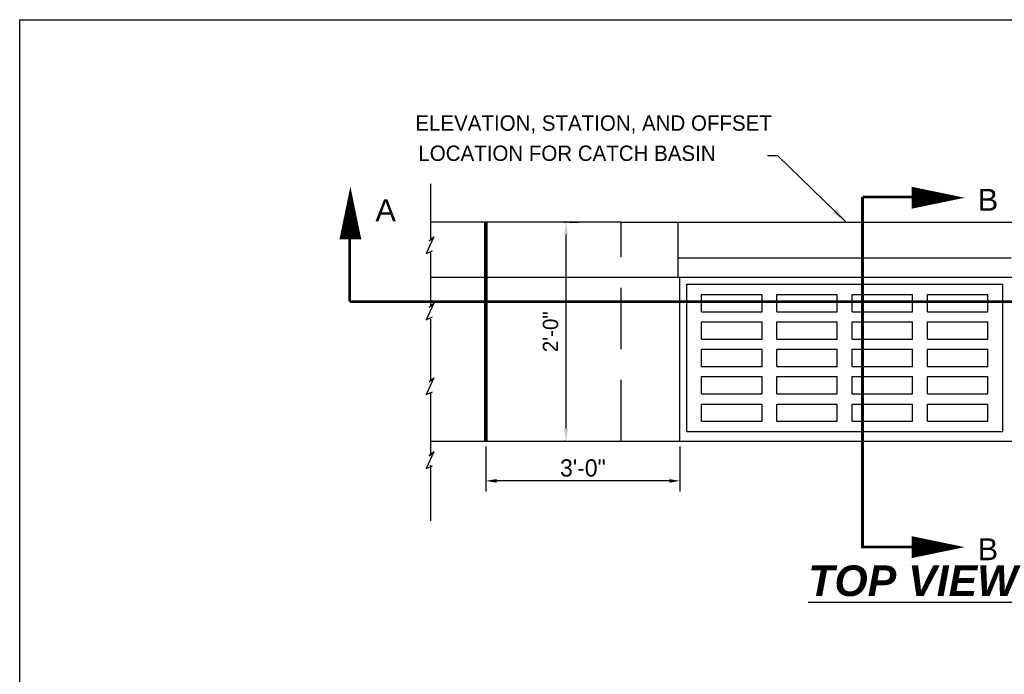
# Model space of a CAD drawing. Header units: feet. Extents: x 6 to 231, y 4 to 30.
# Tile 16 of 67: x 68.1 to 76.13, y 19.03 to 24.37. Entities that reach past the tile are written whole.
import ezdxf

# ---------------------------------------------------------------- set-up
doc = ezdxf.new("R2010")
doc.units = ezdxf.units.FT
doc.header["$MEASUREMENT"] = 0
doc.linetypes.add('DASHED', pattern=[0.75, 0.5, -0.25])
doc.linetypes.add('PHANTOM2', pattern=[1.25, 0.625, -0.125, 0.125, -0.125, 0.125, -0.125])
doc.layers.add('COLUMNS', color=6, linetype='Continuous', plot=False)
for name, color, linetype in [('DETAIL', 50, 'Continuous'), ('HIDDEN', 1, 'DASHED'), ('PHANTOM', 7, 'PHANTOM2'), ('text', 9, 'Continuous')]:
    doc.layers.add(name, color=color, linetype=linetype)
doc.styles.add('Slanted-Normal', font='font31.shx', dxfattribs={"height": 0.14})
doc.styles.get("Standard").update_dxf_attribs({"font": 'arial.ttf'})
doc.dimstyles.new('COEC', dxfattribs={"dimscale": 13.9, "dimtxt": 0.18, "dimasz": 0.18, "dimexe": 0.18, "dimexo": 0.0625, "dimgap": 0.09, "dimtad": 1, "dimzin": 0, "dimdsep": 46, "dimtxsty": 'Standard', "dimcen": 0.09, "dimclrd": 256, "dimclre": 256, "dimclrt": 256, "dimaunit": 1, "dimadec": 4, "dimazin": 0, "dimtfac": 1, "dimtofl": 0, "dimtmove": 0, "dimatfit": 3, "dimfxl": 1, "dimtolj": 1, "dimtzin": 0, "dimlwd": -1, "dimlwe": -1, "dimarcsym": 0})

# ---------------------------------------------------------------- blocks, each defined once
blk = doc.blocks.new('*D30')
at = {"layer": 'Defpoints', "color": 0, "transparency": 16777216}
for p in [(71.8989, 20.9357), (73.482, 20.9357), (71.8989, 20.6119)]:
    blk.add_point(p, dxfattribs=at)
at = {"layer": 'text', "transparency": 16777216}
for p, q in [((71.8989, 20.892), (71.8989, 20.5244)), ((73.482, 20.892), (73.482, 20.5244)), ((73.3945, 20.6119), (71.9864, 20.6119))]:
    blk.add_line(p, q, dxfattribs=at)
for points in [[(71.9864, 20.6265), (71.9864, 20.5973), (71.8989, 20.6119)], [(73.3945, 20.6265), (73.3945, 20.5973), (73.482, 20.6119)]]:
    blk.add_solid(points, dxfattribs=at)
at = {"layer": 'text', "transparency": 16777216, "insert": (72.6904, 20.7169), "char_height": 0.14, "attachment_point": 5, "style": 'Slanted-Normal'}
blk.add_mtext('\\A1;3\'-0"', dxfattribs=at)

msp = doc.modelspace()

# ---------------------------------------------------------------- linework, layer by layer
at = {"layer": 'COLUMNS', "color": 1}
msp.add_lwpolyline([(68.09752, 3.62445), (68.09752, 24.37445), (98.47252, 24.37445), (98.47252, 3.62445)], close=True, dxfattribs=at)
at = {"layer": 'DETAIL'}
for p, q in [((73.00302, 22.72146), (71.4506, 22.72146)), ((73.00302, 22.72146), (76.64884, 22.72146)), ((73.46804, 22.27503), (73.46804, 22.72146)), ((71.4506, 22.27503), (79.48435, 22.27503)), ((73.48199, 20.93575), (73.48199, 22.27503)), ((73.53779, 21.01573), (73.53779, 22.21551)), ((73.53779, 22.21551), (76.11405, 22.21551)), ((76.11405, 21.01573), (76.11405, 22.21551)), ((73.6587, 22.1318), (74.15163, 22.1318)), ((73.6587, 21.99229), (73.6587, 22.1318)), ((74.15163, 21.99229), (74.15163, 22.1318)), ((74.27254, 22.1318), (74.76547, 22.1318)), ((74.27254, 21.99229), (74.27254, 22.1318)), ((74.76547, 21.99229), (74.76547, 22.1318)), ((74.88637, 22.1318), (75.3793, 22.1318)), ((74.88637, 21.99229), (74.88637, 22.1318)), ((75.3793, 21.99229), (75.3793, 22.1318)), ((75.50021, 22.1318), (75.99314, 22.1318)), ((75.50021, 21.99229), (75.50021, 22.1318)), ((75.99314, 21.99229), (75.99314, 22.1318)), ((73.6587, 21.99229), (74.15163, 21.99229)), ((74.27254, 21.99229), (74.76547, 21.99229)), ((74.88637, 21.99229), (75.3793, 21.99229)), ((75.50021, 21.99229), (75.99314, 21.99229)), ((73.6587, 21.90859), (74.15163, 21.90859)), ((73.6587, 21.76908), (73.6587, 21.90859)), ((74.15163, 21.76908), (74.15163, 21.90859)), ((74.27254, 21.90859), (74.76547, 21.90859)), ((74.27254, 21.76908), (74.27254, 21.90859)), ((74.76547, 21.76908), (74.76547, 21.90859)), ((74.88637, 21.90859), (75.3793, 21.90859)), ((74.88637, 21.76908), (74.88637, 21.90859)), ((75.3793, 21.76908), (75.3793, 21.90859)), ((75.50021, 21.90859), (75.99314, 21.90859)), ((75.50021, 21.76908), (75.50021, 21.90859)), ((75.99314, 21.76908), (75.99314, 21.90859)), ((73.6587, 21.76908), (74.15163, 21.76908)), ((74.27254, 21.76908), (74.76547, 21.76908)), ((74.88637, 21.76908), (75.3793, 21.76908)), ((75.50021, 21.76908), (75.99314, 21.76908)), ((73.6587, 21.68537), (74.15163, 21.68537)), ((73.6587, 21.54586), (73.6587, 21.68537)), ((74.15163, 21.54586), (74.15163, 21.68537)), ((74.27254, 21.68537), (74.76547, 21.68537)), ((74.27254, 21.54586), (74.27254, 21.68537)), ((74.76547, 21.54586), (74.76547, 21.68537)), ((74.88637, 21.68537), (75.3793, 21.68537)), ((74.88637, 21.54586), (74.88637, 21.68537)), ((75.3793, 21.54586), (75.3793, 21.68537)), ((75.50021, 21.68537), (75.99314, 21.68537)), ((75.50021, 21.54586), (75.50021, 21.68537)), ((75.99314, 21.54586), (75.99314, 21.68537)), ((73.6587, 21.54586), (74.15163, 21.54586)), ((74.27254, 21.54586), (74.76547, 21.54586)), ((74.88637, 21.54586), (75.3793, 21.54586)), ((75.50021, 21.54586), (75.99314, 21.54586)), ((73.6587, 21.46216), (74.15163, 21.46216)), ((73.6587, 21.32265), (73.6587, 21.46216)), ((74.15163, 21.32265), (74.15163, 21.46216)), ((74.27254, 21.32265), (74.27254, 21.46216)), ((74.27254, 21.46216), (74.76547, 21.46216)), ((74.76547, 21.32265), (74.76547, 21.46216)), ((74.88637, 21.46216), (75.3793, 21.46216)), ((74.88637, 21.32265), (74.88637, 21.46216)), ((75.3793, 21.32265), (75.3793, 21.46216)), ((75.50021, 21.32265), (75.50021, 21.46216)), ((75.50021, 21.46216), (75.99314, 21.46216)), ((75.99314, 21.32265), (75.99314, 21.46216)), ((73.6587, 21.32265), (74.15163, 21.32265)), ((74.27254, 21.32265), (74.76547, 21.32265)), ((74.88637, 21.32265), (75.3793, 21.32265)), ((75.50021, 21.32265), (75.99314, 21.32265)), ((73.6587, 21.23895), (74.15163, 21.23895)), ((73.6587, 21.09944), (73.6587, 21.23895)), ((74.15163, 21.09944), (74.15163, 21.23895)), ((74.27254, 21.09944), (74.27254, 21.23895)), ((74.27254, 21.23895), (74.76547, 21.23895)), ((74.76547, 21.09944), (74.76547, 21.23895)), ((74.88637, 21.09944), (74.88637, 21.23895)), ((74.88637, 21.23895), (75.3793, 21.23895)), ((75.3793, 21.09944), (75.3793, 21.23895)), ((75.50021, 21.09944), (75.50021, 21.23895)), ((75.50021, 21.23895), (75.99314, 21.23895)), ((75.99314, 21.09944), (75.99314, 21.23895)), ((73.6587, 21.09944), (74.15163, 21.09944)), ((74.27254, 21.09944), (74.76547, 21.09944)), ((74.88637, 21.09944), (75.3793, 21.09944)), ((75.50021, 21.09944), (75.99314, 21.09944)), ((73.53779, 21.01573), (76.11405, 21.01573)), ((71.45123, 20.93575), (79.48435, 20.93575))]:
    msp.add_line(p, q, dxfattribs=at)
at = {"layer": 'DETAIL', "color": 247}
msp.add_line((73.46804, 22.43128), (76.18381, 22.43128), dxfattribs=at)
at = {"layer": 'DETAIL', "const_width": 0.02976}
msp.add_lwpolyline([(71.89887, 22.72146), (71.89887, 20.93575)], dxfattribs=at)
at = {"layer": 'HIDDEN'}
for p, q in [((71.4506, 22.58127), (71.4506, 23.03418)), ((73.00302, 20.93575), (73.00302, 22.72146)), ((71.47419, 22.6023), (71.41123, 22.46632)), ((71.43716, 22.56928), (71.47419, 22.6023)), ((71.41123, 22.46632), (71.46493, 22.48963)), ((71.4506, 22.04138), (71.4506, 22.48341)), ((71.47419, 22.06241), (71.41123, 21.92643)), ((71.43716, 22.02939), (71.47419, 22.06241)), ((71.41123, 21.92643), (71.46493, 21.94974)), ((71.4506, 21.43101), (71.4506, 21.94352)), ((71.47419, 21.45204), (71.41123, 21.31606)), ((71.43716, 21.41902), (71.47419, 21.45204)), ((71.41123, 21.31606), (71.46493, 21.33937)), ((71.45123, 20.83117), (71.45123, 21.33315)), ((71.47419, 20.84875), (71.41123, 20.71276)), ((71.43716, 20.81918), (71.47419, 20.85221)), ((71.43716, 20.81572), (71.47419, 20.84875)), ((71.41123, 20.71276), (71.46493, 20.73607)), ((71.4506, 20.2872), (71.4506, 20.74011))]:
    msp.add_line(p, q, dxfattribs=at)
at = {"layer": 'PHANTOM'}
for points in [[(70.79426, 23.01344, 0, 0.17857, 0), (70.79426, 22.58149, 0.17857, 0.17857, 0)], [(75.80449, 22.9219, 0, 0.17857, 0), (75.37254, 22.9219, 0.17857, 0.17857, 0)], [(75.80449, 20.07145, 0, 0.17857, 0), (75.37254, 20.07145, 0.17857, 0.17857, 0)]]:
    msp.add_lwpolyline(points, format="xyseb", dxfattribs=at)
at = {"layer": 'PHANTOM', "const_width": 0.02232}
for points in [[(74.97078, 22.92871), (74.97078, 20.07348), (75.39877, 20.07348)], [(74.97078, 22.92871), (75.41258, 22.92871)], [(70.7891, 22.07299), (70.7891, 22.6128)], [(70.7891, 22.07299), (80.01788, 22.07299), (80.01788, 22.59031)]]:
    msp.add_lwpolyline(points, dxfattribs=at)
at = {"layer": 'text'}
for p, q in [((72.57828, 22.72146), (72.65569, 22.72146)), ((72.55284, 21.0386), (72.55284, 22.6186)), ((72.57828, 20.93575), (72.65569, 20.93575))]:
    msp.add_line(p, q, dxfattribs=at)
for p in [(72.54256, 22.72146), (72.55284, 22.72146), (72.54256, 20.93575)]:
    msp.add_point(p, dxfattribs=at)
for points in [[(72.53569, 22.6186), (72.56998, 22.6186), (72.55284, 22.72146)], [(72.53569, 21.0386), (72.56998, 21.0386), (72.55284, 20.93575)]]:
    msp.add_solid(points, dxfattribs=at)

# ---------------------------------------------------------------- texts
at = {"layer": 'PHANTOM', "char_height": 0.178571, "width": 4.34493, "attachment_point": 1}
for s, insert in [('{B}', (75.91088, 22.99405)), ('{A}', (70.99886, 22.9091)), ('{B}', (75.91088, 20.14359))]:
    msp.add_mtext(s, dxfattribs=dict(at, insert=insert))
at = {"layer": 'text', "style": 'Slanted-Normal'}
for s, p in [('ELEVATION, STATION, AND OFFSET', (71.3243, 23.46868)), ('LOCATION FOR CATCH BASIN', (71.34887, 23.22237))]:
    msp.add_text(s, height=0.125, dxfattribs=at).set_placement(p)
at = {"layer": 'text', "insert": (72.427, 21.8286), "char_height": 0.125, "attachment_point": 5, "rotation": 90, "style": 'Slanted-Normal'}
msp.add_mtext('\\A1;{2\'-0"}', dxfattribs=at)
at = {"layer": 'text', "insert": (74.52821, 19.92246), "char_height": 0.25, "width": 1.7964375, "attachment_point": 1, "style": 'Slanted-Normal'}
msp.add_mtext('{\\fArial|b1|i1|c0|p34;\\LTOP VIEW}', dxfattribs=at)

# ---------------------------------------------------------------- dimensions: what is measured, and where the dimension line sits
at = {"layer": 'text'}
dim = msp.add_aligned_dim(p1=(73.48199, 20.93575), p2=(71.89887, 20.93575), distance=0.32382, text='3\'-0"', dimstyle='COEC', override={"dimscale": 0.7, "dimtxt": 0.125, "dimasz": 0.125, "dimexe": 0.125, "dimgap": 0.05, "dimtxsty": 'Slanted-Normal', "dimaunit": 0}, dxfattribs=at)
dim.commit()
dim.dimension.update_dxf_attribs({"geometry": '*D30', "text_midpoint": (72.69043, 20.71693)})

# ---------------------------------------------------------------- leaders
msp.add_leader([(74.83746, 22.72146), (74.27997, 23.26438), (74.19548, 23.26438)], dimstyle='COEC', override={"dimscale": 0.75, "dimaunit": 0}, dxfattribs=at)

doc.saveas('drawing.dxf')
